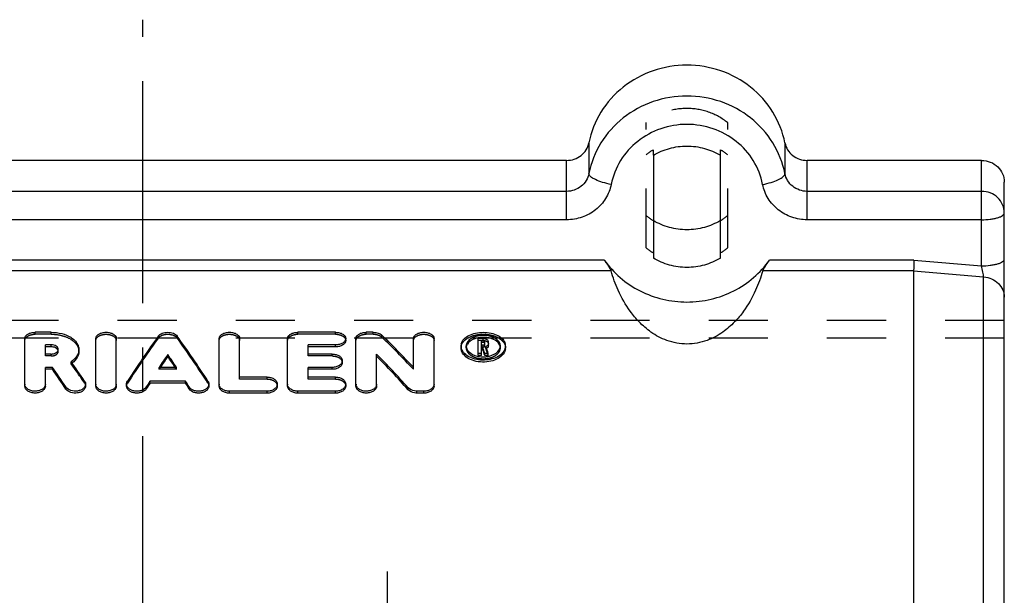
# Model space of a CAD drawing. Header units: millimetres. Extents: x 400 to 600, y 406 to 594.
# Tile 3 of 3: x 486 to 595, y 530 to 594. Entities that reach past the tile are written whole.
import ezdxf

# ---------------------------------------------------------------- set-up
doc = ezdxf.new("R2010")
doc.units = ezdxf.units.MM
doc.header["$LTSCALE"] = 65.185185
doc.linetypes.add('CENTER', pattern=[0.6, 0.375, -0.075, 0.075, -0.075])
doc.linetypes.add('HIDDEN', pattern=[0.2, 0.1, -0.1])
doc.layers.get('0').update_dxf_attribs({"linetype": 'CONTINUOUS'})
for name, color, linetype in [('ACHSEN_S', 7, 'CONTINUOUS'), ('DEFAULT_2', 8, 'HIDDEN'), ('FLAECHEN', 7, 'CONTINUOUS'), ('KONST.EL_MIT_GEO', 7, 'CONTINUOUS')]:
    doc.layers.add(name, color=color, linetype=linetype)

msp = doc.modelspace()

# ---------------------------------------------------------------- linework, layer by layer
at = {"color": 7, "linetype": 'Continuous'}
for p, q in [((556.3, 578.9), (556.3, 567.55)), ((563.7, 567.55), (563.7, 578.9)), ((550.89, 567.34), (449.11, 567.34)), ((585.04, 567.34), (569.11, 567.34)), ((551.64, 566.15), (448.36, 566.15)), ((585, 566.15), (568.36, 566.15)), ((585, 566.15), (585, 507.83))]:
    msp.add_line(p, q, dxfattribs=at)
for points, knots in [([(556.3, 578.9), (556.85, 579.23), (558.06, 579.74), (560, 580), (561.94, 579.74), (563.15, 579.23), (563.7, 578.9)], [0, 0, 0, 0, 0.249202, 0.5, 0.750798, 1, 1, 1, 1]), ([(563.7, 571.69), (563.15, 571.37), (561.94, 570.86), (560, 570.6), (558.06, 570.86), (556.85, 571.37), (556.3, 571.69)], [0, 0, 0, 0, 0.249199, 0.5, 0.750801, 1, 1, 1, 1]), ([(550.89, 567.34), (550.96, 567.23), (551.12, 567.01), (551.33, 566.7), (551.51, 566.41), (551.61, 566.23), (551.64, 566.15)], [0, 0, 0, 0, 0.283877, 0.565288, 0.818045, 1, 1, 1, 1]), ([(550.89, 567.34), (551.39, 566.63), (552.58, 565.32), (554.8, 563.85), (557.32, 562.93), (560, 562.61), (562.68, 562.93), (565.2, 563.85), (567.42, 565.32), (568.61, 566.63), (569.11, 567.34)], [0, 0, 0, 0, 0.123266, 0.247885, 0.373628, 0.5, 0.626372, 0.752115, 0.876734, 1, 1, 1, 1]), ([(563.7, 567.55), (563.15, 567.22), (561.94, 566.71), (560, 566.45), (558.06, 566.71), (556.85, 567.22), (556.3, 567.55)], [0, 0, 0, 0, 0.249198, 0.5, 0.750802, 1, 1, 1, 1]), ([(568.36, 566.15), (568.39, 566.23), (568.49, 566.41), (568.67, 566.7), (568.88, 567.01), (569.04, 567.23), (569.11, 567.34)], [0, 0, 0, 0, 0.181955, 0.434712, 0.716123, 1, 1, 1, 1]), ([(585.04, 567.34), (585.03, 567.11), (585.02, 566.78), (585.01, 566.38), (585, 566.22), (585, 566.15)], [0, 0, 0, 0, 0.58041, 0.826297, 1, 1, 1, 1]), ([(568.36, 566.15), (568.15, 565.42), (567.58, 563.87), (566.51, 561.97), (565.25, 560.45), (563.93, 559.3), (562.17, 558.35), (560, 557.95), (557.83, 558.35), (556.07, 559.3), (554.75, 560.45), (553.49, 561.97), (552.42, 563.87), (551.85, 565.42), (551.64, 566.15)], [0, 0, 0, 0, 0.091648, 0.199165, 0.26084, 0.329934, 0.409357, 0.5, 0.590643, 0.670067, 0.73916, 0.800835, 0.908352, 1, 1, 1, 1])]:
    msp.add_open_spline(points, degree=3, knots=knots, dxfattribs=at)
at = {"layer": 'ACHSEN_S', "color": 2, "linetype": 'CENTER'}
msp.add_line((500, 406.16), (500, 593.84), dxfattribs=at)
at = {"layer": 'DEFAULT_2', "color": 8, "linetype": 'HIDDEN'}
for p, q in [((555.5, 568.7), (555.5, 582.49)), ((564.5, 568.7), (564.5, 582.49)), ((556.3, 578.9), (556.3, 579.49)), ((563.7, 578.9), (563.7, 579.49))]:
    msp.add_line(p, q, dxfattribs=at)
for centre, start, end in [((559.88, 573.47), 120.7352, 128.7004), ((560.12, 573.47), 51.2996, 59.2648), ((559.88, 577.72), 231.3017, 239.254), ((560.12, 577.72), 300.746, 308.6983), ((559.88, 574.16), 231.2996, 239.2648), ((560.12, 574.16), 300.7352, 308.7004)]:
    msp.add_arc(centre, 7.01, start, end, dxfattribs=at)
msp.add_open_spline([(564.5, 582.49), (563.87, 582.99), (562.43, 583.79), (560, 584.19), (557.57, 583.79), (556.13, 582.99), (555.5, 582.49)], degree=3, knots=[0, 0, 0, 0, 0.24878, 0.5, 0.75122, 1, 1, 1, 1], dxfattribs=at)
at = {"layer": 'FLAECHEN', "color": 2, "linetype": 'CENTER'}
msp.add_line((527, 500), (527, 533), dxfattribs=at)
at = {"layer": 'KONST.EL_MIT_GEO', "color": 7, "linetype": 'Continuous'}
for p, q in [((549.19, 580.27), (549.19, 576.87)), ((570.81, 580.27), (570.81, 576.87)), ((546.73, 578.33), (453.27, 578.33)), ((546.73, 571.79), (546.73, 578.33)), ((573.27, 571.79), (573.27, 578.33)), ((592.5, 578.33), (573.27, 578.33)), ((592.5, 566.71), (592.5, 578.33)), ((595, 424.06), (595, 575.94)), ((546.73, 574.92), (453.27, 574.92)), ((592.5, 574.92), (573.27, 574.92)), ((546.73, 571.79), (453.27, 571.79)), ((592.5, 571.79), (573.27, 571.79)), ((585.04, 567.34), (592.5, 566.71)), ((585, 566.15), (592.72, 565.49)), ((592.72, 434.51), (592.72, 565.49)), ((489.88, 559.38), (488.12, 559.38)), ((521.25, 559.38), (517.1, 559.38)), ((525.4, 559.38), (524.64, 559.38)), ((486.99, 553.46), (486.99, 558.69)), ((494.82, 553.46), (494.82, 558.69)), ((497.08, 553.46), (497.08, 558.69)), ((508.42, 553.46), (508.42, 558.69)), ((510.68, 554.44), (510.68, 558.69)), ((515.97, 553.46), (515.97, 558.69)), ((522.38, 558.48), (522.38, 558.69)), ((523.51, 553.46), (523.51, 558.69)), ((529.86, 555.52), (529.86, 558.69)), ((532.12, 553.46), (532.12, 558.69)), ((536.98, 556.83), (536.98, 558.69)), ((537.55, 558.69), (536.98, 558.69)), ((537.35, 557.98), (537.35, 558.46)), ((537.55, 558.46), (537.35, 558.46)), ((537.55, 558.25), (537.35, 558.25)), ((537.55, 558.25), (537.55, 558.46)), ((537.73, 558.09), (537.73, 558.35)), ((538.11, 557.88), (538.11, 558.35)), ((489.26, 556.98), (489.26, 557.99)), ((489.88, 557.99), (489.26, 557.99)), ((489.88, 557.78), (489.26, 557.78)), ((489.88, 557.78), (489.88, 557.99)), ((518.23, 556.98), (518.23, 557.99)), ((521.25, 557.99), (518.23, 557.99)), ((521.25, 557.78), (518.23, 557.78)), ((521.25, 557.78), (521.25, 557.99)), ((535.09, 557.88), (535.09, 557.9)), ((535.66, 557.9), (535.66, 557.88)), ((537.35, 557.04), (536.98, 557.04)), ((537.55, 557.98), (537.35, 557.98)), ((537.35, 556.83), (537.35, 557.74)), ((537.47, 557.74), (537.35, 557.74)), ((537.47, 557.53), (537.35, 557.53)), ((537.47, 557.53), (537.47, 557.74)), ((537.72, 556.83), (537.72, 557.04)), ((538.1, 557.04), (537.72, 557.04)), ((538.1, 556.83), (538.1, 557.04)), ((539.43, 557.88), (539.43, 557.9)), ((540, 557.9), (540, 557.88)), ((540, 557.66), (540, 557.7)), ((489.88, 556.98), (489.26, 556.98)), ((502.75, 556.72), (502.75, 556.94)), ((520.87, 556.98), (518.23, 556.98)), ((522, 556.04), (522, 556.25)), ((525.78, 553.46), (525.78, 556.98)), ((537.35, 556.83), (536.98, 556.83)), ((538.1, 556.83), (537.72, 556.83)), ((489.26, 553.46), (489.26, 555.51)), ((490.03, 555.51), (489.26, 555.51)), ((490.03, 555.3), (489.26, 555.3)), ((490.03, 555.3), (490.03, 555.51)), ((503.71, 555.51), (501.79, 555.51)), ((518.23, 554.44), (518.23, 555.51)), ((520.87, 555.51), (518.23, 555.51)), ((520.87, 555.3), (518.23, 555.3)), ((520.87, 555.3), (520.87, 555.51)), ((500.79, 553.78), (500.79, 553.99)), ((504.71, 553.99), (500.79, 553.99)), ((504.71, 553.78), (500.79, 553.78)), ((504.71, 553.78), (504.71, 553.99)), ((513.7, 554.44), (510.68, 554.44)), ((521.25, 554.44), (518.23, 554.44)), ((491.53, 553.13), (491.53, 553.34)), ((493.69, 553.46), (493.69, 553.67)), ((498.21, 553.46), (498.21, 553.67)), ((500.38, 553.14), (500.38, 553.36)), ((505.12, 553.14), (505.12, 553.36)), ((507.29, 553.46), (507.29, 553.67)), ((509.55, 552.67), (509.55, 552.89)), ((513.7, 552.89), (509.55, 552.89)), ((513.7, 552.67), (509.55, 552.67)), ((513.7, 552.67), (513.7, 552.89)), ((514.83, 553.46), (514.83, 553.67)), ((517.1, 552.67), (517.1, 552.89)), ((521.25, 552.89), (517.1, 552.89)), ((521.25, 552.67), (517.1, 552.67)), ((521.25, 552.67), (521.25, 552.89)), ((522.38, 553.46), (522.38, 553.67)), ((529.27, 553.04), (529.27, 553.26)), ((530.23, 552.67), (530.23, 552.89)), ((530.99, 552.89), (530.23, 552.89)), ((530.99, 552.67), (530.23, 552.67)), ((530.99, 552.67), (530.99, 552.89))]:
    msp.add_line(p, q, dxfattribs=at)
at = {"layer": 'KONST.EL_MIT_GEO', "color": 8, "linetype": 'HIDDEN'}
for p, q in [((595, 560.67), (405, 560.67)), ((488.12, 559.17), (488.12, 559.38)), ((489.88, 559.17), (488.12, 559.17)), ((489.88, 559.17), (489.88, 559.38)), ((517.1, 559.17), (517.1, 559.38)), ((521.25, 559.17), (517.1, 559.17)), ((521.25, 559.17), (521.25, 559.38)), ((524.64, 559.17), (524.64, 559.38)), ((525.4, 559.17), (524.64, 559.17)), ((525.4, 559.17), (525.4, 559.38)), ((595, 558.74), (405, 558.74)), ((501.71, 558.76), (501.71, 558.97)), ((503.79, 558.76), (503.79, 558.97)), ((526.36, 558.84), (526.36, 559.06)), ((537.55, 558.48), (536.98, 558.48)), ((537.55, 558.48), (537.55, 558.69)), ((537.73, 557.88), (537.73, 558.09)), ((490.68, 557.28), (490.68, 557.49)), ((492.95, 557.28), (492.95, 557.49)), ((535.09, 557.66), (535.09, 557.88)), ((535.66, 557.66), (535.66, 557.88)), ((537.35, 557.76), (537.35, 557.98)), ((537.55, 557.76), (537.35, 557.76)), ((537.55, 557.76), (537.55, 557.98)), ((537.84, 557.58), (537.84, 557.79)), ((539.43, 557.66), (539.43, 557.88)), ((540, 557.7), (540, 557.88)), ((489.26, 556.77), (489.26, 556.98)), ((489.88, 556.77), (489.26, 556.77)), ((489.88, 556.77), (489.88, 556.98)), ((492.09, 555.92), (492.09, 556.13)), ((518.23, 556.77), (518.23, 556.98)), ((520.87, 556.77), (518.23, 556.77)), ((520.87, 556.77), (520.87, 556.98)), ((501.79, 555.3), (501.79, 555.51)), ((503.71, 555.3), (501.79, 555.3)), ((503.71, 555.3), (503.71, 555.51)), ((529.86, 555.3), (529.86, 555.52)), ((493.58, 553.79), (493.58, 554)), ((498.31, 553.77), (498.31, 553.98)), ((507.19, 553.77), (507.19, 553.98)), ((510.68, 554.23), (510.68, 554.44)), ((513.7, 554.23), (510.68, 554.23)), ((513.7, 554.23), (513.7, 554.44)), ((518.23, 554.23), (518.23, 554.44)), ((521.25, 554.23), (518.23, 554.23)), ((521.25, 554.23), (521.25, 554.44))]:
    msp.add_line(p, q, dxfattribs=at)
at = {"layer": 'KONST.EL_MIT_GEO', "color": 7, "linetype": 'Continuous'}
for centre, radius, start, end in [((536.06, 557.87), 0.972, 165.9832, 178.6256), ((537.51, 555.97), 2.85, 97.8003, 103.2969), ((537.54, 555.78), 3.04, 92.5629, 97.8132), ((537.55, 555.71), 3.11, 87.4179, 92.5819), ((539.03, 557.87), 0.972, 1.3744, 14.0169), ((536.07, 557.88), 0.981, 180.0963, 191.578), ((536.41, 557.88), 0.754, 180.116, 192.1604), ((538.68, 557.88), 0.754, 347.8397, 359.884), ((538.96, 557.89), 1.04, 342.3316, 348.4372), ((539.02, 557.88), 0.981, 348.4222, 359.9037), ((539.04, 557.66), 0.964, 353.5338, 359.9818), ((490.63, 558.09), 2.62, 306.6567, 307.5591), ((537.53, 559.44), 2.76, 258.6896, 261.5786), ((537.55, 559.59), 2.91, 261.6285, 275.5947), ((537.55, 559.52), 2.84, 275.5839, 278.4194), ((537.57, 559.44), 2.76, 278.4185, 281.6696), ((487.53, 553.67), 0.536, 180.0235, 187.3783), ((495.35, 553.67), 0.536, 180.0235, 187.3783), ((508.95, 553.67), 0.536, 180.0235, 187.3788), ((516.5, 553.67), 0.536, 180.0235, 187.3788), ((524.05, 553.67), 0.536, 180.0235, 187.3783)]:
    msp.add_arc(centre, radius, start, end, dxfattribs=at)
at = {"layer": 'KONST.EL_MIT_GEO', "color": 8, "linetype": 'HIDDEN'}
for centre, radius, start, end in [((536.4, 557.66), 0.737, 171.5476, 179.9778), ((537.61, 558.18), 0.639, 290.8762, 297.294), ((538.69, 557.66), 0.737, 0.0222, 8.4525), ((490.57, 558.17), 2.72, 304.0321, 306.6462)]:
    msp.add_arc(centre, radius, start, end, dxfattribs=at)
at = {"layer": 'KONST.EL_MIT_GEO', "color": 7, "linetype": 'Continuous'}
for centre, major_axis, ratio, start_param, end_param in [((497.17, 500), (25.05, 73.46), 0.281292, 0.74067, 0.845945), ((508.33, 500), (-25.05, 73.46), 0.281292, -0.845945, -0.74067), ((532.9, 500), (-38.08, 72.53), 0.358646, -0.905458, -0.829206), ((539.32, 500), (-11.85, 73.78), 0.152912, -0.711906, -0.696875), ((539.32, 500), (-11.8, 73.48), 0.152912, -0.711504, -0.696412), ((539.7, 500), (-11.85, 73.78), 0.152912, 5.57128, 5.58744), ((494.8, 500), (-26.79, 73.38), 0.294295, 5.426112, 5.469491), ((499.65, 500), (25.05, 73.46), 0.281292, 0.78525, 0.815011), ((499.65, 500), (24.95, 73.16), 0.281292, 0.784857, 0.810337), ((505.86, 500), (-25.05, 73.46), 0.281292, -0.815011, -0.78525), ((505.86, 500), (-24.95, 73.16), 0.281292, 5.472848, 5.498328), ((530.23, 500), (-38.08, 72.53), 0.358646, -0.950764, -0.874794), ((530.23, 500), (-37.92, 72.23), 0.358646, -0.950679, -0.874398), ((492.3, 500), (-26.79, 73.38), 0.294295, -0.870044, -0.826444), ((492.3, 500), (-26.69, 73.08), 0.294295, -0.869953, -0.826174), ((499.65, 500), (25.05, 73.46), 0.281292, 0.845731, 0.858306), ((499.65, 500), (24.95, 73.16), 0.281292, 0.845587, 0.858213), ((505.86, 500), (-25.05, 73.46), 0.281292, -0.858306, -0.845731), ((505.86, 500), (-24.95, 73.16), 0.281292, -0.858213, -0.845587)]:
    msp.add_ellipse(centre, major_axis=major_axis, ratio=ratio, start_param=start_param, end_param=end_param, dxfattribs=at)
at = {"layer": 'KONST.EL_MIT_GEO', "color": 8, "linetype": 'HIDDEN'}
for centre, major_axis, ratio, start_param, end_param in [((497.17, 500), (24.95, 73.16), 0.281292, 0.740093, 0.845801), ((508.33, 500), (-24.95, 73.16), 0.281292, -0.845801, -0.740093), ((532.9, 500), (-37.92, 72.23), 0.358646, -0.905188, -0.828621), ((539.7, 500), (-11.8, 73.48), 0.152912, -0.711504, -0.695277), ((494.8, 500), (-26.69, 73.08), 0.294295, -0.856928, -0.813372), ((499.65, 500), (24.95, 73.16), 0.281292, 0.810337, 0.814741), ((505.86, 500), (-24.95, 73.16), 0.281292, -0.814741, -0.810337)]:
    msp.add_ellipse(centre, major_axis=major_axis, ratio=ratio, start_param=start_param, end_param=end_param, dxfattribs=at)
at = {"layer": 'KONST.EL_MIT_GEO', "color": 7, "linetype": 'Continuous'}
for points, knots in [([(570.81, 580.27), (570.57, 581.46), (569.65, 583.79), (567.14, 586.59), (563.79, 588.41), (560, 589.04), (556.21, 588.41), (552.86, 586.59), (550.35, 583.79), (549.43, 581.46), (549.19, 580.27)], [0, 0, 0, 0, 0.122463, 0.246639, 0.372711, 0.5, 0.627289, 0.753361, 0.877537, 1, 1, 1, 1]), ([(570.81, 576.87), (570.57, 578.06), (569.65, 580.39), (567.14, 583.19), (563.79, 585.01), (560, 585.64), (556.21, 585.01), (552.86, 583.19), (550.35, 580.39), (549.43, 578.06), (549.19, 576.87)], [0, 0, 0, 0, 0.122463, 0.246639, 0.372711, 0.5, 0.627289, 0.753361, 0.877537, 1, 1, 1, 1]), ([(568.35, 575.68), (568.17, 576.6), (567.46, 578.41), (565.52, 580.57), (562.93, 581.98), (560, 582.46), (557.07, 581.98), (554.48, 580.57), (552.54, 578.41), (551.83, 576.6), (551.65, 575.68)], [0, 0, 0, 0, 0.122463, 0.246639, 0.372711, 0.5, 0.627289, 0.753361, 0.877537, 1, 1, 1, 1]), ([(546.73, 578.33), (547.02, 578.33), (547.6, 578.42), (548.36, 578.83), (548.93, 579.47), (549.14, 580), (549.19, 580.27)], [0, 0, 0, 0, 0.254582, 0.506721, 0.755068, 1, 1, 1, 1]), ([(570.81, 580.27), (570.86, 580), (571.07, 579.47), (571.64, 578.83), (572.4, 578.42), (572.98, 578.33), (573.27, 578.33)], [0, 0, 0, 0, 0.244932, 0.493279, 0.745418, 1, 1, 1, 1]), ([(592.5, 578.33), (592.82, 578.33), (593.48, 578.2), (594.31, 577.68), (594.87, 576.88), (595, 576.25), (595, 575.94)], [0, 0, 0, 0, 0.25527, 0.507485, 0.755316, 1, 1, 1, 1]), ([(549.19, 576.87), (549.14, 576.6), (548.93, 576.07), (548.36, 575.43), (547.6, 575.02), (547.02, 574.92), (546.73, 574.92)], [0, 0, 0, 0, 0.244932, 0.493279, 0.745418, 1, 1, 1, 1]), ([(551.65, 575.68), (551.33, 575.74), (550.74, 575.88), (550.06, 576.13), (549.62, 576.37), (549.35, 576.55), (549.19, 576.74), (549.19, 576.87)], [0, 0, 0, 0, 0.342983, 0.645579, 0.769122, 0.869482, 1, 1, 1, 1]), ([(568.35, 575.68), (568.67, 575.74), (569.26, 575.88), (569.94, 576.13), (570.38, 576.37), (570.65, 576.55), (570.81, 576.74), (570.81, 576.87)], [0, 0, 0, 0, 0.342983, 0.645579, 0.769122, 0.869482, 1, 1, 1, 1]), ([(573.27, 574.92), (572.98, 574.92), (572.4, 575.02), (571.64, 575.43), (571.07, 576.07), (570.86, 576.6), (570.81, 576.87)], [0, 0, 0, 0, 0.254582, 0.506721, 0.755068, 1, 1, 1, 1]), ([(551.65, 575.68), (551.54, 575.14), (551.12, 574.08), (549.98, 572.81), (548.46, 571.98), (547.31, 571.79), (546.73, 571.79)], [0, 0, 0, 0, 0.244926, 0.493279, 0.745424, 1, 1, 1, 1]), ([(573.27, 571.79), (572.69, 571.79), (571.54, 571.98), (570.02, 572.81), (568.88, 574.08), (568.46, 575.14), (568.35, 575.68)], [0, 0, 0, 0, 0.254576, 0.506721, 0.755074, 1, 1, 1, 1]), ([(595, 572.53), (595, 572.84), (594.87, 573.48), (594.31, 574.27), (593.48, 574.8), (592.82, 574.92), (592.5, 574.92)], [0, 0, 0, 0, 0.244685, 0.492517, 0.744733, 1, 1, 1, 1]), ([(592.5, 571.79), (592.82, 571.79), (593.29, 571.82), (593.87, 571.91), (594.25, 572), (594.56, 572.11), (594.8, 572.23), (594.95, 572.37), (595, 572.48), (595, 572.53)], [0, 0, 0, 0, 0.350875, 0.511088, 0.653825, 0.774833, 0.87152, 0.944295, 1, 1, 1, 1]), ([(592.5, 566.71), (592.82, 566.71), (593.29, 566.74), (593.87, 566.83), (594.25, 566.92), (594.56, 567.03), (594.83, 567.16), (595, 567.34), (595, 567.45)], [0, 0, 0, 0, 0.352142, 0.512913, 0.656162, 0.777601, 0.874633, 1, 1, 1, 1]), ([(592.72, 565.49), (592.71, 565.57), (592.69, 565.74), (592.62, 566.15), (592.55, 566.48), (592.5, 566.71)], [0, 0, 0, 0, 0.175526, 0.423328, 1, 1, 1, 1]), ([(592.72, 565.49), (593.02, 565.47), (593.62, 565.32), (594.37, 564.82), (594.88, 564.1), (595, 563.53), (595, 563.25)], [0, 0, 0, 0, 0.262059, 0.516697, 0.761715, 1, 1, 1, 1]), ([(486.99, 558.69), (486.99, 558.79), (487.07, 558.99), (487.33, 559.21), (487.7, 559.35), (487.98, 559.38), (488.12, 559.38)], [0, 0, 0, 0, 0.191952, 0.421042, 0.695951, 1, 1, 1, 1]), ([(489.88, 559.38), (490.28, 559.38), (491.03, 559.29), (491.9, 558.96), (492.43, 558.57), (492.72, 558.24), (492.91, 557.88), (492.95, 557.62), (492.95, 557.49)], [0, 0, 0, 0, 0.300837, 0.573213, 0.693624, 0.803063, 0.903775, 1, 1, 1, 1]), ([(494.82, 558.69), (494.82, 558.79), (494.89, 558.99), (495.16, 559.21), (495.52, 559.35), (495.95, 559.4), (496.38, 559.35), (496.74, 559.21), (497.01, 558.99), (497.08, 558.79), (497.08, 558.69)], [0, 0, 0, 0, 0.095976, 0.210521, 0.347987, 0.5, 0.652013, 0.789479, 0.904024, 1, 1, 1, 1]), ([(501.71, 558.97), (501.81, 559.11), (502.16, 559.32), (502.75, 559.41), (503.34, 559.32), (503.69, 559.11), (503.79, 558.97)], [0, 0, 0, 0, 0.224048, 0.5, 0.775952, 1, 1, 1, 1]), ([(508.42, 558.69), (508.42, 558.79), (508.49, 558.99), (508.76, 559.21), (509.13, 559.35), (509.55, 559.4), (509.98, 559.35), (510.34, 559.21), (510.61, 558.99), (510.68, 558.79), (510.68, 558.69)], [0, 0, 0, 0, 0.095976, 0.210521, 0.347987, 0.5, 0.652013, 0.789479, 0.904024, 1, 1, 1, 1]), ([(515.97, 558.69), (515.97, 558.79), (516.04, 558.99), (516.31, 559.21), (516.67, 559.35), (516.95, 559.38), (517.1, 559.38)], [0, 0, 0, 0, 0.191952, 0.421042, 0.695951, 1, 1, 1, 1]), ([(521.25, 559.38), (521.39, 559.38), (521.67, 559.35), (522.04, 559.21), (522.31, 558.99), (522.38, 558.79), (522.38, 558.69)], [0, 0, 0, 0, 0.30405, 0.57896, 0.808061, 1, 1, 1, 1]), ([(523.51, 558.69), (523.51, 558.79), (523.59, 558.99), (523.85, 559.21), (524.22, 559.35), (524.5, 559.38), (524.64, 559.38)], [0, 0, 0, 0, 0.191952, 0.421042, 0.695951, 1, 1, 1, 1]), ([(525.4, 559.38), (525.59, 559.38), (525.93, 559.33), (526.25, 559.17), (526.36, 559.06)], [0, 0, 0, 0, 0.540627, 1, 1, 1, 1]), ([(529.86, 558.69), (529.86, 558.79), (529.93, 558.99), (530.2, 559.21), (530.56, 559.35), (530.99, 559.4), (531.41, 559.35), (531.78, 559.21), (532.05, 558.99), (532.12, 558.79), (532.12, 558.69)], [0, 0, 0, 0, 0.095976, 0.210521, 0.347987, 0.5, 0.652013, 0.789479, 0.904024, 1, 1, 1, 1]), ([(535.12, 558.11), (535.17, 558.3), (535.39, 558.67), (535.96, 559.07), (536.71, 559.32), (537.55, 559.41), (538.38, 559.32), (539.13, 559.07), (539.7, 558.67), (539.92, 558.3), (539.97, 558.11)], [0, 0, 0, 0, 0.098989, 0.216117, 0.352264, 0.5, 0.647736, 0.783883, 0.901011, 1, 1, 1, 1]), ([(522.38, 558.69), (522.38, 558.6), (522.31, 558.4), (522.04, 558.17), (521.67, 558.03), (521.39, 557.99), (521.25, 557.99)], [0, 0, 0, 0, 0.192231, 0.422512, 0.697399, 1, 1, 1, 1]), ([(522.38, 558.48), (522.38, 558.39), (522.31, 558.18), (522.04, 557.96), (521.67, 557.81), (521.39, 557.78), (521.25, 557.78)], [0, 0, 0, 0, 0.192152, 0.422411, 0.697332, 1, 1, 1, 1]), ([(535.79, 558.09), (535.77, 558.07), (535.72, 557.97), (535.68, 557.85), (535.67, 557.77)], [0, 0, 0, 0, 0.259455, 1, 1, 1, 1]), ([(539.41, 558.07), (539.37, 558.21), (539.19, 558.5), (538.75, 558.8), (538.18, 558.99), (537.55, 559.06), (536.91, 558.99), (536.34, 558.8), (535.9, 558.5), (535.72, 558.21), (535.68, 558.07)], [0, 0, 0, 0, 0.099339, 0.216789, 0.352794, 0.5, 0.647207, 0.783211, 0.900661, 1, 1, 1, 1]), ([(536.86, 558.74), (536.74, 558.72), (536.34, 558.59), (535.95, 558.35), (535.79, 558.09)], [0, 0, 0, 0, 0.285522, 1, 1, 1, 1]), ([(537.55, 558.69), (537.62, 558.69), (537.76, 558.68), (537.94, 558.61), (538.07, 558.49), (538.11, 558.39), (538.11, 558.35)], [0, 0, 0, 0, 0.302678, 0.577127, 0.806883, 1, 1, 1, 1]), ([(537.73, 558.35), (537.73, 558.38), (537.67, 558.45), (537.59, 558.46), (537.55, 558.46)], [0, 0, 0, 0, 0.417272, 1, 1, 1, 1]), ([(537.55, 557.98), (537.59, 557.98), (537.67, 557.99), (537.73, 558.06), (537.73, 558.09)], [0, 0, 0, 0, 0.581326, 1, 1, 1, 1]), ([(537.69, 558.2), (537.69, 558.21), (537.66, 558.22), (537.64, 558.23), (537.62, 558.24)], [0, 0, 0, 0, 0.230565, 1, 1, 1, 1]), ([(539.3, 558.09), (539.15, 558.32), (538.62, 558.69), (538.02, 558.8), (537.69, 558.82)], [0, 0, 0, 0, 0.446904, 1, 1, 1, 1]), ([(537.73, 558.13), (537.73, 558.15), (537.72, 558.18), (537.7, 558.2), (537.69, 558.2)], [0, 0, 0, 0, 0.718722, 1, 1, 1, 1]), ([(538.11, 558.09), (538.11, 558.03), (538.04, 557.89), (537.91, 557.82), (537.84, 557.79)], [0, 0, 0, 0, 0.440646, 1, 1, 1, 1]), ([(539.42, 557.77), (539.42, 557.8), (539.4, 557.91), (539.35, 558.02), (539.3, 558.09)], [0, 0, 0, 0, 0.24347, 1, 1, 1, 1]), ([(490.68, 557.49), (490.68, 557.56), (490.63, 557.71), (490.44, 557.87), (490.18, 557.97), (489.99, 557.99), (489.88, 557.99)], [0, 0, 0, 0, 0.19571, 0.426184, 0.699479, 1, 1, 1, 1]), ([(490.49, 557.61), (490.45, 557.64), (490.26, 557.74), (490.05, 557.78), (489.88, 557.78)], [0, 0, 0, 0, 0.227933, 1, 1, 1, 1]), ([(489.88, 556.98), (489.94, 556.98), (490.15, 557), (490.36, 557.07), (490.49, 557.16)], [0, 0, 0, 0, 0.268542, 1, 1, 1, 1]), ([(490.67, 557.39), (490.66, 557.41), (490.62, 557.49), (490.55, 557.57), (490.49, 557.61)], [0, 0, 0, 0, 0.230979, 1, 1, 1, 1]), ([(490.49, 557.16), (490.54, 557.2), (490.64, 557.3), (490.68, 557.43), (490.68, 557.49)], [0, 0, 0, 0, 0.536415, 1, 1, 1, 1]), ([(492.95, 557.49), (492.95, 557.37), (492.91, 557.11), (492.67, 556.6), (492.34, 556.3), (492.09, 556.13)], [0, 0, 0, 0, 0.224002, 0.461395, 1, 1, 1, 1]), ([(492.95, 557.28), (492.95, 557.05), (492.79, 556.54), (492.44, 556.18), (492.22, 556.01)], [0, 0, 0, 0, 0.463395, 1, 1, 1, 1]), ([(539.99, 557.55), (539.97, 557.35), (539.77, 556.92), (539.17, 556.45), (538.37, 556.15), (537.46, 556.06), (536.56, 556.19), (535.79, 556.52), (535.32, 556.96), (535.12, 557.36), (535.09, 557.56), (535.09, 557.66)], [0, 0, 0, 0, 0.099055, 0.217369, 0.355518, 0.5049, 0.653088, 0.788028, 0.902364, 0.952608, 1, 1, 1, 1]), ([(539.95, 557.57), (539.89, 557.38), (539.64, 557.01), (539.05, 556.61), (538.3, 556.36), (537.46, 556.28), (536.63, 556.39), (535.9, 556.68), (535.36, 557.11), (535.15, 557.49), (535.11, 557.68)], [0, 0, 0, 0, 0.101643, 0.221843, 0.359018, 0.505441, 0.6508, 0.785061, 0.901406, 1, 1, 1, 1]), ([(535.68, 557.72), (535.68, 557.7), (535.7, 557.6), (535.74, 557.52), (535.78, 557.46)], [0, 0, 0, 0, 0.243313, 1, 1, 1, 1]), ([(535.78, 557.46), (535.83, 557.37), (536.14, 557), (536.62, 556.81), (536.98, 556.73)], [0, 0, 0, 0, 0.216549, 1, 1, 1, 1]), ([(538.08, 557.76), (538.07, 557.75), (538.02, 557.68), (537.96, 557.63), (537.9, 557.61)], [0, 0, 0, 0, 0.226991, 1, 1, 1, 1]), ([(538.12, 556.74), (538.25, 556.77), (538.7, 556.89), (539.14, 557.17), (539.31, 557.46)], [0, 0, 0, 0, 0.285638, 1, 1, 1, 1]), ([(539.31, 557.46), (539.32, 557.48), (539.37, 557.56), (539.4, 557.65), (539.41, 557.72)], [0, 0, 0, 0, 0.258398, 1, 1, 1, 1]), ([(520.87, 556.98), (521.02, 556.98), (521.3, 556.95), (521.67, 556.8), (521.93, 556.57), (522, 556.35), (522, 556.25)], [0, 0, 0, 0, 0.297539, 0.569309, 0.800756, 1, 1, 1, 1]), ([(522, 556.25), (522, 556.16), (521.93, 555.94), (521.67, 555.7), (521.3, 555.55), (521.02, 555.51), (520.87, 555.51)], [0, 0, 0, 0, 0.199487, 0.432037, 0.703786, 1, 1, 1, 1]), ([(522, 556.04), (522, 555.94), (521.93, 555.73), (521.67, 555.49), (521.3, 555.34), (521.02, 555.3), (520.87, 555.3)], [0, 0, 0, 0, 0.199444, 0.431982, 0.70375, 1, 1, 1, 1]), ([(493.58, 554), (493.6, 553.97), (493.66, 553.87), (493.69, 553.76), (493.69, 553.67)], [0, 0, 0, 0, 0.261023, 1, 1, 1, 1]), ([(498.21, 553.67), (498.21, 553.7), (498.22, 553.81), (498.27, 553.91), (498.31, 553.98)], [0, 0, 0, 0, 0.244837, 1, 1, 1, 1]), ([(507.19, 553.98), (507.21, 553.96), (507.26, 553.86), (507.29, 553.75), (507.29, 553.67)], [0, 0, 0, 0, 0.259977, 1, 1, 1, 1]), ([(513.7, 554.44), (513.85, 554.44), (514.13, 554.41), (514.5, 554.25), (514.76, 554), (514.83, 553.77), (514.83, 553.67)], [0, 0, 0, 0, 0.291615, 0.56048, 0.794065, 1, 1, 1, 1]), ([(521.25, 554.44), (521.39, 554.44), (521.68, 554.41), (522.05, 554.25), (522.31, 554), (522.38, 553.77), (522.38, 553.67)], [0, 0, 0, 0, 0.291615, 0.56048, 0.794065, 1, 1, 1, 1]), ([(489.26, 553.46), (489.26, 553.35), (489.19, 553.13), (488.92, 552.88), (488.55, 552.71), (488.12, 552.66), (487.7, 552.71), (487.33, 552.88), (487.06, 553.13), (486.99, 553.35), (486.99, 553.46)], [0, 0, 0, 0, 0.103067, 0.220368, 0.354807, 0.5, 0.645194, 0.779632, 0.896933, 1, 1, 1, 1]), ([(489.26, 553.67), (489.26, 553.57), (489.19, 553.35), (488.94, 553.1), (488.59, 552.94), (488.17, 552.87), (487.75, 552.91), (487.38, 553.06), (487.1, 553.29), (487.01, 553.5), (487, 553.6)], [0, 0, 0, 0, 0.10236, 0.21825, 0.35084, 0.494578, 0.639564, 0.775461, 0.895332, 1, 1, 1, 1]), ([(493.69, 553.67), (493.69, 553.58), (493.64, 553.39), (493.44, 553.16), (493.15, 552.99), (492.68, 552.86), (492.07, 552.9), (491.65, 553.16), (491.53, 553.34)], [0, 0, 0, 0, 0.100279, 0.21155, 0.337623, 0.475724, 0.757526, 1, 1, 1, 1]), ([(493.69, 553.46), (493.69, 553.37), (493.64, 553.18), (493.44, 552.95), (493.15, 552.77), (492.68, 552.65), (492.07, 552.69), (491.65, 552.95), (491.53, 553.13)], [0, 0, 0, 0, 0.100271, 0.211539, 0.337612, 0.475716, 0.757526, 1, 1, 1, 1]), ([(497.08, 553.67), (497.08, 553.57), (497.02, 553.35), (496.77, 553.1), (496.41, 552.94), (496, 552.87), (495.58, 552.91), (495.21, 553.06), (494.93, 553.29), (494.84, 553.5), (494.82, 553.6)], [0, 0, 0, 0, 0.10236, 0.21825, 0.35084, 0.494578, 0.639564, 0.775461, 0.895332, 1, 1, 1, 1]), ([(497.08, 553.46), (497.08, 553.35), (497.01, 553.13), (496.75, 552.88), (496.38, 552.71), (495.95, 552.66), (495.52, 552.71), (495.15, 552.88), (494.89, 553.13), (494.82, 553.35), (494.82, 553.46)], [0, 0, 0, 0, 0.103067, 0.220368, 0.354807, 0.5, 0.645194, 0.779632, 0.896933, 1, 1, 1, 1]), ([(500.38, 553.36), (500.27, 553.18), (499.95, 552.97), (499.5, 552.88), (499.12, 552.89), (498.76, 552.98), (498.47, 553.16), (498.27, 553.39), (498.21, 553.58), (498.21, 553.67)], [0, 0, 0, 0, 0.24058, 0.380597, 0.523908, 0.662157, 0.788419, 0.899774, 1, 1, 1, 1]), ([(500.38, 553.14), (500.27, 552.96), (499.95, 552.76), (499.5, 552.67), (499.12, 552.68), (498.76, 552.77), (498.47, 552.94), (498.27, 553.18), (498.21, 553.37), (498.21, 553.46)], [0, 0, 0, 0, 0.24058, 0.3806, 0.523916, 0.662168, 0.78843, 0.899782, 1, 1, 1, 1]), ([(507.29, 553.67), (507.29, 553.58), (507.24, 553.39), (507.03, 553.16), (506.74, 552.98), (506.39, 552.89), (506, 552.88), (505.55, 552.97), (505.23, 553.18), (505.12, 553.36)], [0, 0, 0, 0, 0.100226, 0.211581, 0.337843, 0.476092, 0.619403, 0.75942, 1, 1, 1, 1]), ([(507.29, 553.46), (507.29, 553.37), (507.24, 553.18), (507.03, 552.94), (506.74, 552.77), (506.39, 552.68), (506, 552.67), (505.55, 552.76), (505.23, 552.96), (505.12, 553.14)], [0, 0, 0, 0, 0.100218, 0.21157, 0.337832, 0.476085, 0.6194, 0.75942, 1, 1, 1, 1]), ([(509.55, 552.89), (509.41, 552.89), (509.14, 552.92), (508.79, 553.07), (508.52, 553.3), (508.44, 553.5), (508.42, 553.6)], [0, 0, 0, 0, 0.287297, 0.555446, 0.792247, 1, 1, 1, 1]), ([(509.55, 552.67), (509.4, 552.67), (509.12, 552.71), (508.75, 552.88), (508.49, 553.13), (508.42, 553.35), (508.42, 553.46)], [0, 0, 0, 0, 0.290409, 0.559264, 0.793866, 1, 1, 1, 1]), ([(514.83, 553.67), (514.83, 553.57), (514.76, 553.34), (514.5, 553.09), (514.13, 552.92), (513.85, 552.89), (513.7, 552.89)], [0, 0, 0, 0, 0.206134, 0.440751, 0.7096, 1, 1, 1, 1]), ([(514.83, 553.46), (514.83, 553.35), (514.76, 553.13), (514.5, 552.88), (514.13, 552.71), (513.85, 552.67), (513.7, 552.67)], [0, 0, 0, 0, 0.20612, 0.440735, 0.70959, 1, 1, 1, 1]), ([(517.1, 552.89), (516.96, 552.89), (516.69, 552.92), (516.34, 553.07), (516.07, 553.3), (515.98, 553.5), (515.97, 553.6)], [0, 0, 0, 0, 0.287297, 0.555446, 0.792247, 1, 1, 1, 1]), ([(517.1, 552.67), (516.95, 552.67), (516.67, 552.71), (516.3, 552.88), (516.04, 553.13), (515.97, 553.35), (515.97, 553.46)], [0, 0, 0, 0, 0.290409, 0.559264, 0.793866, 1, 1, 1, 1]), ([(522.38, 553.67), (522.38, 553.57), (522.31, 553.34), (522.05, 553.09), (521.68, 552.92), (521.39, 552.89), (521.25, 552.89)], [0, 0, 0, 0, 0.206134, 0.440751, 0.7096, 1, 1, 1, 1]), ([(522.38, 553.46), (522.38, 553.35), (522.31, 553.13), (522.05, 552.88), (521.68, 552.71), (521.39, 552.67), (521.25, 552.67)], [0, 0, 0, 0, 0.20612, 0.440735, 0.70959, 1, 1, 1, 1]), ([(525.78, 553.46), (525.78, 553.35), (525.71, 553.13), (525.44, 552.88), (525.07, 552.71), (524.64, 552.66), (524.22, 552.71), (523.85, 552.88), (523.58, 553.13), (523.51, 553.35), (523.51, 553.46)], [0, 0, 0, 0, 0.103067, 0.220368, 0.354807, 0.5, 0.645194, 0.779632, 0.896933, 1, 1, 1, 1]), ([(525.78, 553.67), (525.78, 553.57), (525.71, 553.35), (525.46, 553.1), (525.11, 552.94), (524.69, 552.87), (524.27, 552.91), (523.9, 553.06), (523.62, 553.29), (523.53, 553.5), (523.52, 553.6)], [0, 0, 0, 0, 0.10236, 0.21825, 0.35084, 0.494578, 0.639564, 0.775461, 0.895332, 1, 1, 1, 1]), ([(530.23, 552.89), (530.14, 552.89), (529.79, 552.92), (529.44, 553.07), (529.27, 553.26)], [0, 0, 0, 0, 0.272604, 1, 1, 1, 1]), ([(530.23, 552.67), (530.14, 552.67), (529.79, 552.7), (529.44, 552.86), (529.27, 553.04)], [0, 0, 0, 0, 0.272607, 1, 1, 1, 1]), ([(532.12, 553.67), (532.12, 553.57), (532.05, 553.34), (531.79, 553.09), (531.42, 552.92), (531.13, 552.89), (530.99, 552.89)], [0, 0, 0, 0, 0.206148, 0.440753, 0.709601, 1, 1, 1, 1]), ([(532.12, 553.46), (532.12, 553.35), (532.05, 553.13), (531.79, 552.88), (531.42, 552.71), (531.13, 552.67), (530.99, 552.67)], [0, 0, 0, 0, 0.206134, 0.440736, 0.709591, 1, 1, 1, 1])]:
    msp.add_open_spline(points, degree=3, knots=knots, dxfattribs=at)
at = {"layer": 'KONST.EL_MIT_GEO', "color": 8, "linetype": 'HIDDEN'}
for points, knots in [([(486.99, 558.48), (486.99, 558.57), (487.07, 558.78), (487.33, 558.99), (487.7, 559.13), (487.98, 559.17), (488.12, 559.17)], [0, 0, 0, 0, 0.191872, 0.420934, 0.695877, 1, 1, 1, 1]), ([(489.88, 559.17), (490.28, 559.17), (491.03, 559.08), (491.9, 558.75), (492.43, 558.36), (492.72, 558.03), (492.91, 557.67), (492.95, 557.41), (492.95, 557.28)], [0, 0, 0, 0, 0.300899, 0.573302, 0.693705, 0.803125, 0.903807, 1, 1, 1, 1]), ([(494.82, 558.48), (494.82, 558.57), (494.89, 558.78), (495.16, 558.99), (495.52, 559.13), (495.95, 559.18), (496.38, 559.13), (496.74, 558.99), (497.01, 558.78), (497.08, 558.57), (497.08, 558.48)], [0, 0, 0, 0, 0.095936, 0.210467, 0.34795, 0.5, 0.652051, 0.789533, 0.904064, 1, 1, 1, 1]), ([(501.71, 558.76), (501.81, 558.9), (502.16, 559.11), (502.75, 559.2), (503.34, 559.11), (503.69, 558.9), (503.79, 558.76)], [0, 0, 0, 0, 0.224016, 0.5, 0.775984, 1, 1, 1, 1]), ([(508.42, 558.48), (508.42, 558.57), (508.49, 558.78), (508.76, 558.99), (509.13, 559.13), (509.55, 559.18), (509.98, 559.13), (510.34, 558.99), (510.61, 558.78), (510.68, 558.57), (510.68, 558.48)], [0, 0, 0, 0, 0.095936, 0.210467, 0.34795, 0.5, 0.652051, 0.789533, 0.904064, 1, 1, 1, 1]), ([(515.97, 558.48), (515.97, 558.57), (516.04, 558.78), (516.31, 558.99), (516.67, 559.13), (516.95, 559.17), (517.1, 559.17)], [0, 0, 0, 0, 0.191872, 0.420934, 0.695877, 1, 1, 1, 1]), ([(521.25, 559.17), (521.39, 559.17), (521.67, 559.13), (522.04, 558.99), (522.31, 558.78), (522.38, 558.57), (522.38, 558.48)], [0, 0, 0, 0, 0.304124, 0.579068, 0.808141, 1, 1, 1, 1]), ([(523.51, 558.48), (523.51, 558.57), (523.59, 558.78), (523.85, 558.99), (524.22, 559.13), (524.5, 559.17), (524.64, 559.17)], [0, 0, 0, 0, 0.191872, 0.420934, 0.695877, 1, 1, 1, 1]), ([(525.4, 559.17), (525.59, 559.17), (525.93, 559.12), (526.25, 558.95), (526.36, 558.84)], [0, 0, 0, 0, 0.540675, 1, 1, 1, 1]), ([(529.86, 558.48), (529.86, 558.57), (529.93, 558.78), (530.2, 558.99), (530.56, 559.13), (530.99, 559.18), (531.41, 559.13), (531.78, 558.99), (532.05, 558.78), (532.12, 558.57), (532.12, 558.48)], [0, 0, 0, 0, 0.095936, 0.210467, 0.34795, 0.5, 0.652051, 0.789533, 0.904064, 1, 1, 1, 1]), ([(535.09, 557.66), (535.09, 557.76), (535.12, 557.97), (535.27, 558.26), (535.5, 558.52), (535.93, 558.83), (536.62, 559.1), (537.55, 559.2), (538.47, 559.1), (539.16, 558.83), (539.59, 558.52), (539.82, 558.26), (539.97, 557.97), (540, 557.76), (540, 557.66)], [0, 0, 0, 0, 0.047754, 0.097893, 0.15253, 0.212766, 0.349216, 0.5, 0.650784, 0.787234, 0.84747, 0.902107, 0.952246, 1, 1, 1, 1]), ([(537.55, 558.48), (537.62, 558.48), (537.76, 558.46), (537.94, 558.39), (538.07, 558.28), (538.11, 558.18), (538.11, 558.13)], [0, 0, 0, 0, 0.302745, 0.577226, 0.806958, 1, 1, 1, 1]), ([(489.88, 556.77), (489.99, 556.77), (490.18, 556.79), (490.44, 556.9), (490.63, 557.06), (490.68, 557.21), (490.68, 557.28)], [0, 0, 0, 0, 0.299592, 0.572897, 0.804163, 1, 1, 1, 1]), ([(535.66, 557.66), (535.66, 557.5), (535.78, 557.16), (536.22, 556.77), (536.83, 556.52), (537.55, 556.44), (538.26, 556.52), (538.87, 556.77), (539.31, 557.16), (539.43, 557.5), (539.43, 557.66)], [0, 0, 0, 0, 0.097408, 0.213131, 0.350042, 0.5, 0.649958, 0.786869, 0.902592, 1, 1, 1, 1]), ([(537.55, 557.76), (537.59, 557.76), (537.67, 557.77), (537.73, 557.84), (537.73, 557.88)], [0, 0, 0, 0, 0.581423, 1, 1, 1, 1]), ([(520.87, 556.77), (521.02, 556.77), (521.3, 556.74), (521.67, 556.59), (521.93, 556.35), (522, 556.14), (522, 556.04)], [0, 0, 0, 0, 0.297581, 0.56937, 0.800801, 1, 1, 1, 1]), ([(493.58, 553.79), (493.6, 553.76), (493.66, 553.66), (493.69, 553.54), (493.69, 553.46)], [0, 0, 0, 0, 0.261026, 1, 1, 1, 1]), ([(498.21, 553.46), (498.21, 553.48), (498.22, 553.59), (498.27, 553.7), (498.31, 553.77)], [0, 0, 0, 0, 0.244837, 1, 1, 1, 1]), ([(507.19, 553.77), (507.21, 553.75), (507.26, 553.65), (507.29, 553.54), (507.29, 553.46)], [0, 0, 0, 0, 0.25998, 1, 1, 1, 1]), ([(513.7, 554.23), (513.85, 554.23), (514.13, 554.19), (514.5, 554.03), (514.76, 553.78), (514.83, 553.56), (514.83, 553.46)], [0, 0, 0, 0, 0.29163, 0.560501, 0.79408, 1, 1, 1, 1]), ([(521.25, 554.23), (521.39, 554.23), (521.68, 554.19), (522.05, 554.03), (522.31, 553.78), (522.38, 553.56), (522.38, 553.46)], [0, 0, 0, 0, 0.29163, 0.560501, 0.79408, 1, 1, 1, 1])]:
    msp.add_open_spline(points, degree=3, knots=knots, dxfattribs=at)
at = {"layer": 'KONST.EL_MIT_GEO', "color": 7, "linetype": 'Continuous'}
for points in [[(537.62, 558.24), (537.59, 558.24), (537.57, 558.25), (537.55, 558.25)], [(535.68, 558.07), (535.67, 558.02), (535.66, 557.96), (535.66, 557.9)], [(538.11, 557.88), (538.11, 557.84), (538.1, 557.8), (538.08, 557.76)], [(539.43, 557.9), (539.43, 557.96), (539.42, 558.02), (539.41, 558.07)]]:
    msp.add_open_spline(points, degree=3, dxfattribs=at)
at = {"layer": 'KONST.EL_MIT_GEO', "color": 8, "linetype": 'HIDDEN'}
msp.add_open_spline([(490.68, 557.28), (490.68, 557.31), (490.68, 557.35), (490.67, 557.39)], degree=3, dxfattribs=at)

doc.saveas('drawing.dxf')
